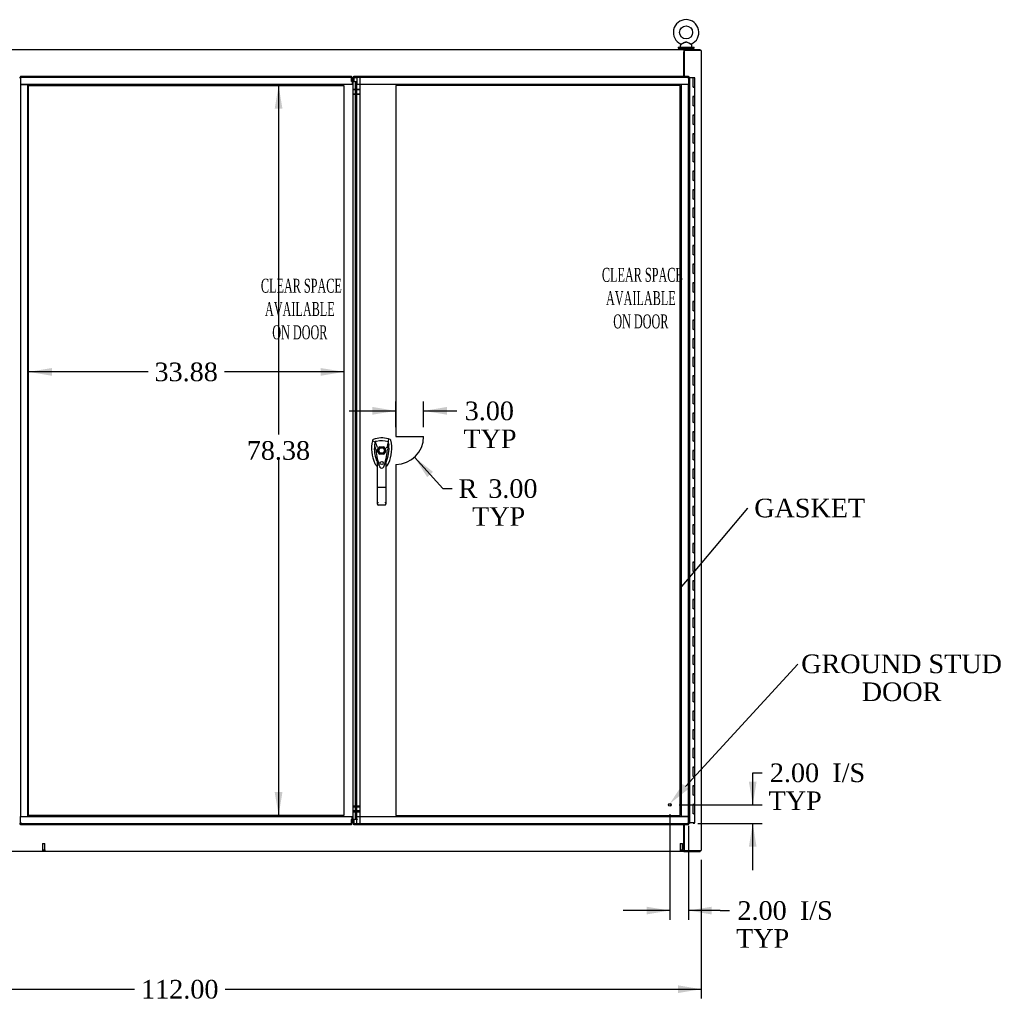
# Model space of a CAD drawing. Header units: inches. Extents: x 2 to 538, y -2 to 358.
# Tile 17 of 33: x 154 to 258, y 91 to 197. Entities that reach past the tile are written whole.
import ezdxf
from ezdxf import colors
from ezdxf.entities.mleader import LeaderData, LeaderLine
from ezdxf.enums import TextEntityAlignment as Align
from ezdxf.lldxf.tags import DXFTag
from ezdxf.math import Vec2, Vec3

# ---------------------------------------------------------------- set-up
doc = ezdxf.new("R2010")
doc.units = ezdxf.units.IN
doc.header["$MEASUREMENT"] = 0
for name, color, linetype in [('COM52825', 7, 'Continuous'), ('COM52834', 7, 'Continuous'), ('COM52847', 7, 'Continuous'), ('COM53519', 7, 'Continuous'), ('COM54578-80', 7, 'Continuous'), ('COM71126-3', 7, 'Continuous'), ('COM71128-1', 7, 'Continuous'), ('COM71129-1', 7, 'Continuous'), ('Default', 7, 'Continuous'), ('DV8_Default', 7, 'Continuous'), ('GSK11033', 7, 'Continuous'), ('HAN13064', 7, 'Continuous'), ('NTS166905', 7, 'Continuous'), ('SCS00680', 7, 'Continuous'), ('STD21878', 7, 'Continuous'), ('WAF25362', 7, 'Continuous'), ('WAM254785', 7, 'Continuous')]:
    doc.layers.add(name, color=color, linetype=linetype)
doc.styles.add('SEACAD_Times_New_Roman', font='times.ttf')
tags = doc.linetypes.add('HIDDEN2', pattern=[0.1875, 0.125, -0.0625]).pattern_tags.tags
tags[6:7] = [DXFTag(74, 4), DXFTag(75, 0), DXFTag(340, '0'), DXFTag(46, 0.0), DXFTag(50, 0.0), DXFTag(44, 0.0), DXFTag(45, 0.0)]
tags[4:5] = [DXFTag(74, 4), DXFTag(75, 0), DXFTag(340, '0'), DXFTag(46, 0.0), DXFTag(50, 0.0), DXFTag(44, 0.0), DXFTag(45, 0.0)]
doc.dimstyles.new('HAMMOND_(STH_-_540x360)', dxfattribs={"dimtxt": 2, "dimasz": 2.5, "dimexe": 1, "dimexo": 1, "dimgap": 0.5, "dimtad": 0, "dimtih": 1, "dimtoh": 1, "dimzin": 0, "dimdsep": 46, "dimtxsty": 'SEACAD_Times_New_Roman', "dimblk1": '_SE_FILLED', "dimblk2": '_SE_FILLED', "dimsah": 1, "dimcen": 1, "dimadec": 0, "dimazin": 0, "dimtfac": 0.8, "dimtofl": 0, "dimtmove": 0, "dimatfit": 3, "dimfxl": 1, "dimtolj": 1, "dimtzin": 0, "dimarcsym": 0})

# ---------------------------------------------------------------- blocks, each defined once
blk = doc.blocks.new('_SE_FILLED')
at = {"color": 0}
blk.add_line((0, 0), (-1, 0), dxfattribs=at)
blk.add_solid([(0, 0), (-1, -0.1665), (-1, 0.1665), (0, 0)], dxfattribs=at)
blk = doc.blocks.new('SE7')
at = {"layer": 'COM52825', "color": 7, "linetype": 'Continuous'}
for p, q in [((189.8, 190.26), (189.8, 190.45)), ((189.8, 190.45), (225.74, 190.45)), ((225.68, 190.27), (225.74, 190.32)), ((225.74, 190.45), (225.74, 190.37)), ((225.74, 190.33), (225.74, 190.37)), ((225.74, 190.32), (225.79, 190.32)), ((225.87, 190.32), (225.79, 190.32)), ((225.87, 190.32), (225.87, 110.2)), ((189.8, 190.26), (189.8, 189.89)), ((189.8, 189.89), (190.18, 189.89)), ((189.99, 110.78), (189.99, 189.74)), ((225.68, 190.27), (225.68, 190.26)), ((225.68, 190.26), (225.68, 190.27)), ((225.68, 190.27), (225.68, 190.27)), ((225.68, 190.26), (225.68, 190.26)), ((189.8, 110.63), (189.8, 110.26)), ((190.18, 110.63), (189.8, 110.63)), ((189.8, 110.07), (189.8, 110.26)), ((225.74, 110.07), (189.8, 110.07)), ((225.68, 110.26), (225.68, 110.26)), ((225.68, 110.26), (225.68, 110.26)), ((225.68, 110.26), (225.68, 110.26)), ((225.68, 110.26), (225.74, 110.2)), ((225.68, 110.26), (225.68, 110.26)), ((225.74, 110.2), (225.79, 110.2)), ((225.74, 110.2), (225.74, 110.15)), ((225.74, 110.07), (225.74, 110.15)), ((225.87, 110.2), (225.79, 110.2))]:
    blk.add_line(p, q, dxfattribs=at)
at = {"layer": 'COM52825', "color": 7, "linetype": 'HIDDEN2'}
for p, q in [((189.8, 190.32), (190.12, 190.32)), ((189.99, 189.74), (190.12, 189.74)), ((190.12, 110.78), (190.12, 189.74)), ((190.12, 189.24), (189.99, 189.24)), ((192.39, 150.06), (192.39, 150.46)), ((192.59, 150.66), (192.99, 150.66)), ((193.18, 150.46), (193.18, 150.06)), ((192.99, 149.87), (192.59, 149.87)), ((190.12, 111.28), (189.99, 111.28)), ((189.99, 110.78), (190.12, 110.78))]:
    blk.add_line(p, q, dxfattribs=at)
blk.add_circle((192.79, 148.92), 0.167, dxfattribs=at)
at = {"layer": 'COM52825', "color": 7, "linetype": 'Continuous'}
for centre, start, end in [((227.01, 189.61), 148.8388, 153.6607), ((225.03, 191.59), 296.3393, 301.1612), ((225.03, 108.94), 58.8388, 63.6607), ((227.01, 110.91), 206.3393, 211.1612)]:
    blk.add_arc(centre, 1.48, start, end, dxfattribs=at)
at = {"layer": 'COM52825', "color": 7, "linetype": 'HIDDEN2'}
for radius, start, end in [(0.442, 116.6472, 153.3528), (0.442, 26.6472, 63.3528), (0.443, 206.6472, 243.3528), (0.442, 296.6472, 333.3528)]:
    blk.add_arc((192.79, 150.26), radius, start, end, dxfattribs=at)
at = {"layer": 'COM52825', "color": 7, "linetype": 'Continuous'}
for points in [[(189.99, 189.74), (189.99, 189.75), (190, 189.77), (190.02, 189.79), (190.03, 189.8), (190.06, 189.83), (190.09, 189.84), (190.13, 189.87), (190.15, 189.88), (190.18, 189.89)], [(190.18, 110.63), (190.15, 110.65), (190.13, 110.66), (190.09, 110.68), (190.06, 110.7), (190.03, 110.72), (190.02, 110.73), (190, 110.76), (189.99, 110.77), (189.99, 110.78)]]:
    blk.add_open_spline(points, degree=3, knots=[0, 0, 0, 0, 0.25, 0.25, 0.5, 0.5, 0.75, 0.75, 1, 1, 1, 1], dxfattribs=at)
at = {"layer": 'COM52825', "color": 7, "linetype": 'HIDDEN2'}
for points in [[(190.12, 189.74), (190.12, 189.75), (190.12, 189.77), (190.13, 189.79), (190.13, 189.8), (190.14, 189.83), (190.15, 189.84), (190.16, 189.87), (190.17, 189.88), (190.18, 189.89)], [(190.18, 110.63), (190.17, 110.65), (190.16, 110.66), (190.15, 110.68), (190.14, 110.7), (190.13, 110.72), (190.13, 110.73), (190.12, 110.76), (190.12, 110.77), (190.12, 110.78)]]:
    blk.add_open_spline(points, degree=3, knots=[0, 0, 0, 0, 0.25, 0.25, 0.5, 0.5, 0.75, 0.75, 1, 1, 1, 1], dxfattribs=at)
at = {"layer": 'COM52834', "color": 7, "linetype": 'Continuous'}
for p, q in [((225.24, 193.2), (225.27, 193.2)), ((225.27, 192.82), (225.24, 192.82))]:
    blk.add_line(p, q, dxfattribs=at)
at = {"layer": 'COM52847', "color": 7, "linetype": 'Continuous'}
for p, q in [((153.87, 190.32), (153.94, 190.32)), ((153.99, 190.32), (153.94, 190.32)), ((153.99, 190.45), (189.56, 190.45)), ((153.99, 190.45), (153.99, 190.37)), ((153.99, 190.33), (153.99, 190.37)), ((154.05, 190.27), (153.99, 190.33)), ((189.56, 190.45), (189.56, 190.26)), ((154.05, 190.26), (154.05, 190.27)), ((154.05, 190.27), (154.05, 190.27)), ((154.05, 190.27), (154.05, 190.26)), ((154.05, 190.26), (154.05, 190.26)), ((189.56, 189.89), (189.56, 190.26)), ((189.74, 111.59), (189.74, 188.93)), ((153.87, 110.2), (153.94, 110.2)), ((153.99, 110.2), (153.94, 110.2)), ((154.05, 110.26), (153.99, 110.2)), ((153.99, 110.2), (153.99, 110.15)), ((153.99, 110.07), (153.99, 110.15)), ((189.56, 110.07), (153.99, 110.07)), ((154.05, 110.26), (154.05, 110.26)), ((154.05, 110.26), (154.05, 110.26)), ((154.05, 110.26), (154.05, 110.26)), ((154.05, 110.26), (154.05, 110.26)), ((189.56, 110.26), (189.56, 110.63)), ((189.56, 110.26), (189.56, 110.07))]:
    blk.add_line(p, q, dxfattribs=at)
for centre, start, end in [((154.71, 191.59), 238.8388, 243.6607), ((152.73, 189.61), 26.3393, 31.1612), ((154.71, 108.94), 116.3393, 121.1612), ((152.73, 110.91), 328.8388, 333.6607)]:
    blk.add_arc(centre, 1.48, start, end, dxfattribs=at)
for points in [[(189.74, 189.74), (189.74, 189.75), (189.74, 189.77), (189.72, 189.79), (189.71, 189.8), (189.67, 189.83), (189.65, 189.84), (189.61, 189.87), (189.58, 189.88), (189.56, 189.89)], [(189.56, 110.63), (189.58, 110.65), (189.61, 110.66), (189.65, 110.68), (189.67, 110.7), (189.71, 110.72), (189.72, 110.73), (189.74, 110.76), (189.74, 110.77), (189.74, 110.78)]]:
    blk.add_open_spline(points, degree=3, knots=[0, 0, 0, 0, 0.25, 0.25, 0.5, 0.5, 0.75, 0.75, 1, 1, 1, 1], dxfattribs=at)
at = {"layer": 'COM53519', "color": 7, "linetype": 'Continuous'}
blk.add_line((189.74, 189.83), (189.67, 189.83), dxfattribs=at)
at = {"layer": 'COM54578-80', "color": 7, "linetype": 'Continuous'}
for p, q in [((226.26, 190.26), (225.87, 190.26)), ((226.26, 189.26), (226.26, 190.26)), ((226.44, 190.26), (226.26, 190.26)), ((226.26, 189.26), (226.32, 189.26)), ((226.44, 189.26), (226.26, 189.26)), ((226.27, 189.26), (226.27, 189.26)), ((226.44, 189.26), (226.32, 189.26)), ((226.37, 189.26), (226.37, 189.26)), ((226.44, 189.26), (226.44, 190.26)), ((226.44, 188.26), (226.44, 189.26)), ((226.44, 188.26), (226.21, 188.26)), ((226.32, 188.26), (226.26, 188.26)), ((226.26, 187.26), (226.26, 188.26)), ((226.32, 188.26), (226.44, 188.26)), ((226.44, 187.26), (226.44, 188.26)), ((226.32, 187.26), (226.26, 187.26)), ((226.32, 187.26), (226.44, 187.26)), ((226.44, 187.26), (226.32, 187.26)), ((226.44, 186.26), (226.44, 187.26)), ((226.44, 186.26), (226.21, 186.26)), ((226.32, 186.26), (226.26, 186.26)), ((226.26, 185.26), (226.26, 186.26)), ((226.32, 186.26), (226.44, 186.26)), ((226.44, 185.26), (226.44, 186.26)), ((226.32, 185.26), (226.26, 185.26)), ((226.32, 185.26), (226.44, 185.26)), ((226.44, 185.26), (226.32, 185.26)), ((226.44, 184.26), (226.44, 185.26)), ((226.44, 184.26), (226.21, 184.26)), ((226.32, 184.26), (226.26, 184.26)), ((226.26, 183.26), (226.26, 184.26)), ((226.32, 184.26), (226.44, 184.26)), ((226.44, 183.26), (226.44, 184.26)), ((226.32, 183.26), (226.26, 183.26)), ((226.32, 183.26), (226.44, 183.26)), ((226.44, 183.26), (226.32, 183.26)), ((226.44, 182.26), (226.44, 183.26)), ((226.44, 182.26), (226.21, 182.26)), ((226.32, 182.26), (226.26, 182.26)), ((226.26, 181.26), (226.26, 182.26)), ((226.32, 182.26), (226.44, 182.26)), ((226.44, 181.26), (226.44, 182.26)), ((226.32, 181.26), (226.26, 181.26)), ((226.32, 181.26), (226.44, 181.26)), ((226.44, 181.26), (226.32, 181.26)), ((226.44, 180.26), (226.44, 181.26)), ((226.44, 180.26), (226.21, 180.26)), ((226.32, 180.26), (226.26, 180.26)), ((226.26, 179.26), (226.26, 180.26)), ((226.32, 180.26), (226.44, 180.26)), ((226.44, 179.26), (226.44, 180.26)), ((226.32, 179.26), (226.26, 179.26)), ((226.32, 179.26), (226.44, 179.26)), ((226.44, 179.26), (226.32, 179.26)), ((226.44, 178.26), (226.44, 179.26)), ((226.44, 178.26), (226.21, 178.26)), ((226.32, 178.26), (226.26, 178.26)), ((226.26, 177.26), (226.26, 178.26)), ((226.32, 178.26), (226.44, 178.26)), ((226.44, 177.26), (226.44, 178.26)), ((226.32, 177.26), (226.26, 177.26)), ((226.32, 177.26), (226.44, 177.26)), ((226.44, 177.26), (226.32, 177.26)), ((226.44, 176.26), (226.44, 177.26)), ((226.44, 176.26), (226.21, 176.26)), ((226.32, 176.26), (226.26, 176.26)), ((226.26, 175.26), (226.26, 176.26)), ((226.32, 176.26), (226.44, 176.26)), ((226.44, 175.26), (226.44, 176.26)), ((226.32, 175.26), (226.26, 175.26)), ((226.32, 175.26), (226.44, 175.26)), ((226.44, 175.26), (226.32, 175.26)), ((226.44, 174.26), (226.44, 175.26)), ((226.44, 174.26), (226.21, 174.26)), ((226.32, 174.26), (226.26, 174.26)), ((226.26, 173.26), (226.26, 174.26)), ((226.32, 174.26), (226.44, 174.26)), ((226.44, 173.26), (226.44, 174.26)), ((226.32, 173.26), (226.26, 173.26)), ((226.32, 173.26), (226.44, 173.26)), ((226.44, 173.26), (226.32, 173.26)), ((226.44, 172.26), (226.44, 173.26)), ((226.44, 172.26), (226.21, 172.26)), ((226.32, 172.26), (226.26, 172.26)), ((226.26, 171.26), (226.26, 172.26)), ((226.32, 172.26), (226.44, 172.26)), ((226.44, 171.26), (226.44, 172.26)), ((226.44, 170.26), (226.21, 170.26)), ((226.32, 171.26), (226.26, 171.26)), ((226.32, 170.26), (226.26, 170.26)), ((226.26, 169.26), (226.26, 170.26)), ((226.32, 171.26), (226.44, 171.26)), ((226.44, 171.26), (226.32, 171.26)), ((226.32, 170.26), (226.44, 170.26)), ((226.44, 170.26), (226.44, 171.26)), ((226.44, 169.26), (226.44, 170.26)), ((226.32, 169.26), (226.26, 169.26)), ((226.32, 169.26), (226.44, 169.26)), ((226.44, 169.26), (226.32, 169.26)), ((226.44, 168.26), (226.44, 169.26)), ((226.44, 168.26), (226.21, 168.26)), ((226.32, 168.26), (226.26, 168.26)), ((226.26, 167.26), (226.26, 168.26)), ((226.32, 168.26), (226.44, 168.26)), ((226.44, 167.26), (226.44, 168.26)), ((226.32, 167.26), (226.26, 167.26)), ((226.32, 167.26), (226.44, 167.26)), ((226.44, 167.26), (226.32, 167.26)), ((226.44, 166.26), (226.44, 167.26)), ((226.44, 166.26), (226.21, 166.26)), ((226.32, 166.26), (226.26, 166.26)), ((226.26, 165.26), (226.26, 166.26)), ((226.32, 166.26), (226.44, 166.26)), ((226.44, 165.26), (226.44, 166.26)), ((226.32, 165.26), (226.26, 165.26)), ((226.32, 165.26), (226.44, 165.26)), ((226.44, 165.26), (226.32, 165.26)), ((226.44, 164.26), (226.44, 165.26)), ((226.44, 164.26), (226.21, 164.26)), ((226.32, 164.26), (226.26, 164.26)), ((226.26, 163.26), (226.26, 164.26)), ((226.32, 164.26), (226.44, 164.26)), ((226.44, 163.26), (226.44, 164.26)), ((226.32, 163.26), (226.26, 163.26)), ((226.32, 163.26), (226.44, 163.26)), ((226.44, 163.26), (226.32, 163.26)), ((226.44, 162.26), (226.44, 163.26)), ((226.44, 162.26), (226.21, 162.26)), ((226.32, 162.26), (226.26, 162.26)), ((226.26, 161.26), (226.26, 162.26)), ((226.32, 162.26), (226.44, 162.26)), ((226.44, 161.26), (226.44, 162.26)), ((226.32, 161.26), (226.26, 161.26)), ((226.32, 161.26), (226.44, 161.26)), ((226.44, 161.26), (226.32, 161.26)), ((226.44, 160.26), (226.44, 161.26)), ((226.44, 160.26), (226.21, 160.26)), ((226.32, 160.26), (226.26, 160.26)), ((226.26, 159.26), (226.26, 160.26)), ((226.32, 160.26), (226.44, 160.26)), ((226.44, 159.26), (226.44, 160.26)), ((226.32, 159.26), (226.26, 159.26)), ((226.32, 159.26), (226.44, 159.26)), ((226.44, 159.26), (226.32, 159.26)), ((226.44, 158.26), (226.44, 159.26)), ((226.44, 158.26), (226.21, 158.26)), ((226.32, 158.26), (226.26, 158.26)), ((226.26, 157.26), (226.26, 158.26)), ((226.32, 158.26), (226.44, 158.26)), ((226.44, 157.26), (226.44, 158.26)), ((226.32, 157.26), (226.26, 157.26)), ((226.32, 157.26), (226.44, 157.26)), ((226.44, 157.26), (226.32, 157.26)), ((226.44, 156.26), (226.44, 157.26)), ((226.44, 156.26), (226.21, 156.26)), ((226.32, 156.26), (226.26, 156.26)), ((226.26, 155.26), (226.26, 156.26)), ((226.32, 156.26), (226.44, 156.26)), ((226.44, 155.26), (226.44, 156.26)), ((226.32, 155.26), (226.26, 155.26)), ((226.32, 155.26), (226.44, 155.26)), ((226.44, 155.26), (226.32, 155.26)), ((226.44, 154.26), (226.44, 155.26)), ((226.44, 154.26), (226.21, 154.26)), ((226.32, 154.26), (226.26, 154.26)), ((226.26, 153.26), (226.26, 154.26)), ((226.32, 154.26), (226.44, 154.26)), ((226.44, 153.26), (226.44, 154.26)), ((226.44, 152.26), (226.21, 152.26)), ((226.32, 153.26), (226.26, 153.26)), ((226.32, 152.26), (226.26, 152.26)), ((226.26, 151.26), (226.26, 152.26)), ((226.32, 153.26), (226.44, 153.26)), ((226.44, 153.26), (226.32, 153.26)), ((226.32, 152.26), (226.44, 152.26)), ((226.44, 152.26), (226.44, 153.26)), ((226.44, 151.26), (226.44, 152.26)), ((226.32, 151.26), (226.26, 151.26)), ((226.32, 151.26), (226.44, 151.26)), ((226.44, 151.26), (226.32, 151.26)), ((226.44, 150.26), (226.44, 151.26)), ((226.44, 150.26), (226.21, 150.26)), ((226.32, 150.26), (226.26, 150.26)), ((226.26, 149.26), (226.26, 150.26)), ((226.32, 150.26), (226.44, 150.26)), ((226.44, 149.26), (226.44, 150.26)), ((226.32, 149.26), (226.26, 149.26)), ((226.32, 149.26), (226.44, 149.26)), ((226.44, 149.26), (226.32, 149.26)), ((226.44, 148.26), (226.44, 149.26)), ((226.44, 148.26), (226.21, 148.26)), ((226.32, 148.26), (226.26, 148.26)), ((226.26, 147.26), (226.26, 148.26)), ((226.32, 148.26), (226.44, 148.26)), ((226.44, 147.26), (226.44, 148.26)), ((226.32, 147.26), (226.26, 147.26)), ((226.32, 147.26), (226.44, 147.26)), ((226.44, 147.26), (226.32, 147.26)), ((226.44, 146.26), (226.44, 147.26)), ((226.44, 146.26), (226.21, 146.26)), ((226.32, 146.26), (226.26, 146.26)), ((226.26, 145.26), (226.26, 146.26)), ((226.32, 146.26), (226.44, 146.26)), ((226.44, 145.26), (226.44, 146.26)), ((226.32, 145.26), (226.26, 145.26)), ((226.32, 145.26), (226.44, 145.26)), ((226.44, 145.26), (226.32, 145.26)), ((226.44, 144.26), (226.44, 145.26)), ((226.44, 144.26), (226.21, 144.26)), ((226.32, 144.26), (226.26, 144.26)), ((226.26, 143.26), (226.26, 144.26)), ((226.32, 144.26), (226.44, 144.26)), ((226.44, 143.26), (226.44, 144.26)), ((226.32, 143.26), (226.26, 143.26)), ((226.32, 143.26), (226.44, 143.26)), ((226.44, 143.26), (226.32, 143.26)), ((226.44, 142.26), (226.44, 143.26)), ((226.44, 142.26), (226.21, 142.26)), ((226.32, 142.26), (226.26, 142.26)), ((226.26, 141.26), (226.26, 142.26)), ((226.32, 142.26), (226.44, 142.26)), ((226.44, 141.26), (226.44, 142.26)), ((226.32, 141.26), (226.26, 141.26)), ((226.32, 141.26), (226.44, 141.26)), ((226.44, 141.26), (226.32, 141.26)), ((226.44, 140.26), (226.44, 141.26)), ((226.44, 140.26), (226.21, 140.26)), ((226.32, 140.26), (226.26, 140.26)), ((226.26, 139.26), (226.26, 140.26)), ((226.32, 140.26), (226.44, 140.26)), ((226.44, 139.26), (226.44, 140.26)), ((226.32, 139.26), (226.26, 139.26)), ((226.32, 139.26), (226.44, 139.26)), ((226.44, 139.26), (226.32, 139.26)), ((226.44, 138.26), (226.44, 139.26)), ((226.44, 138.26), (226.21, 138.26)), ((226.32, 138.26), (226.26, 138.26)), ((226.26, 137.26), (226.26, 138.26)), ((226.32, 138.26), (226.44, 138.26)), ((226.44, 137.26), (226.44, 138.26)), ((226.32, 137.26), (226.26, 137.26)), ((226.32, 137.26), (226.44, 137.26)), ((226.44, 137.26), (226.32, 137.26)), ((226.44, 136.26), (226.44, 137.26)), ((226.44, 136.26), (226.21, 136.26)), ((226.32, 136.26), (226.26, 136.26)), ((226.26, 135.26), (226.26, 136.26)), ((226.32, 136.26), (226.44, 136.26)), ((226.44, 135.26), (226.44, 136.26)), ((226.32, 135.26), (226.26, 135.26)), ((226.32, 135.26), (226.44, 135.26)), ((226.44, 135.26), (226.32, 135.26)), ((226.44, 134.26), (226.44, 135.26)), ((226.44, 134.26), (226.21, 134.26)), ((226.32, 134.26), (226.26, 134.26)), ((226.26, 133.26), (226.26, 134.26)), ((226.32, 133.26), (226.26, 133.26)), ((226.32, 134.26), (226.44, 134.26)), ((226.32, 133.26), (226.44, 133.26)), ((226.44, 133.26), (226.32, 133.26)), ((226.44, 133.26), (226.44, 134.26)), ((226.44, 132.26), (226.44, 133.26)), ((226.44, 132.26), (226.21, 132.26)), ((226.32, 132.26), (226.26, 132.26)), ((226.26, 131.26), (226.26, 132.26)), ((226.32, 132.26), (226.44, 132.26)), ((226.44, 131.26), (226.44, 132.26)), ((226.32, 131.26), (226.26, 131.26)), ((226.32, 131.26), (226.44, 131.26)), ((226.44, 131.26), (226.32, 131.26)), ((226.44, 130.26), (226.44, 131.26)), ((226.44, 130.26), (226.21, 130.26)), ((226.32, 130.26), (226.26, 130.26)), ((226.26, 129.26), (226.26, 130.26)), ((226.32, 130.26), (226.44, 130.26)), ((226.44, 129.26), (226.44, 130.26)), ((226.32, 129.26), (226.26, 129.26)), ((226.32, 129.26), (226.44, 129.26)), ((226.44, 129.26), (226.32, 129.26)), ((226.44, 128.26), (226.44, 129.26)), ((226.44, 128.26), (226.21, 128.26)), ((226.32, 128.26), (226.26, 128.26)), ((226.26, 127.26), (226.26, 128.26)), ((226.32, 128.26), (226.44, 128.26)), ((226.44, 127.26), (226.44, 128.26)), ((226.32, 127.26), (226.26, 127.26)), ((226.32, 127.26), (226.44, 127.26)), ((226.44, 127.26), (226.32, 127.26)), ((226.44, 126.26), (226.44, 127.26)), ((226.44, 126.26), (226.21, 126.26)), ((226.32, 126.26), (226.26, 126.26)), ((226.26, 125.26), (226.26, 126.26)), ((226.32, 126.26), (226.44, 126.26)), ((226.44, 125.26), (226.44, 126.26)), ((226.32, 125.26), (226.26, 125.26)), ((226.32, 125.26), (226.44, 125.26)), ((226.44, 125.26), (226.32, 125.26)), ((226.44, 124.26), (226.44, 125.26)), ((226.44, 124.26), (226.21, 124.26)), ((226.32, 124.26), (226.26, 124.26)), ((226.26, 123.26), (226.26, 124.26)), ((226.32, 124.26), (226.44, 124.26)), ((226.44, 123.26), (226.44, 124.26)), ((226.32, 123.26), (226.26, 123.26)), ((226.32, 123.26), (226.44, 123.26)), ((226.44, 123.26), (226.32, 123.26)), ((226.44, 122.26), (226.44, 123.26)), ((226.44, 122.26), (226.21, 122.26)), ((226.32, 122.26), (226.26, 122.26)), ((226.26, 121.26), (226.26, 122.26)), ((226.32, 122.26), (226.44, 122.26)), ((226.44, 121.26), (226.44, 122.26)), ((226.32, 121.26), (226.26, 121.26)), ((226.32, 121.26), (226.44, 121.26)), ((226.44, 121.26), (226.32, 121.26)), ((226.44, 120.26), (226.44, 121.26)), ((226.44, 120.26), (226.21, 120.26)), ((226.32, 120.26), (226.26, 120.26)), ((226.26, 119.26), (226.26, 120.26)), ((226.32, 120.26), (226.44, 120.26)), ((226.44, 119.26), (226.44, 120.26)), ((226.32, 119.26), (226.26, 119.26)), ((226.32, 119.26), (226.44, 119.26)), ((226.44, 119.26), (226.32, 119.26)), ((226.44, 118.26), (226.44, 119.26)), ((226.44, 118.26), (226.21, 118.26)), ((226.32, 118.26), (226.26, 118.26)), ((226.26, 117.26), (226.26, 118.26)), ((226.32, 118.26), (226.44, 118.26)), ((226.44, 117.26), (226.44, 118.26)), ((226.32, 117.26), (226.26, 117.26)), ((226.32, 117.26), (226.44, 117.26)), ((226.44, 117.26), (226.32, 117.26)), ((226.44, 116.26), (226.44, 117.26)), ((226.44, 116.26), (226.21, 116.26)), ((226.32, 116.26), (226.26, 116.26)), ((226.26, 115.26), (226.26, 116.26)), ((226.32, 115.26), (226.26, 115.26)), ((226.32, 116.26), (226.44, 116.26)), ((226.32, 115.26), (226.44, 115.26)), ((226.44, 115.26), (226.32, 115.26)), ((226.44, 115.26), (226.44, 116.26)), ((226.44, 114.26), (226.44, 115.26)), ((226.44, 114.26), (226.21, 114.26)), ((226.32, 114.26), (226.26, 114.26)), ((226.26, 113.26), (226.26, 114.26)), ((226.32, 114.26), (226.44, 114.26)), ((226.44, 113.26), (226.44, 114.26)), ((226.32, 113.26), (226.26, 113.26)), ((226.32, 113.26), (226.44, 113.26)), ((226.44, 113.26), (226.32, 113.26)), ((226.44, 112.26), (226.44, 113.26)), ((226.44, 112.26), (226.21, 112.26)), ((226.26, 111.26), (226.26, 112.26)), ((226.32, 112.26), (226.26, 112.26)), ((226.32, 112.26), (226.44, 112.26)), ((226.44, 111.26), (226.44, 112.26)), ((226.32, 111.26), (226.26, 111.26)), ((226.32, 111.26), (226.44, 111.26)), ((226.44, 111.26), (226.32, 111.26)), ((226.44, 110.26), (226.44, 111.26)), ((226.32, 110.26), (225.87, 110.26)), ((226.26, 110.23), (226.26, 110.25)), ((226.26, 110.25), (226.31, 110.25)), ((226.31, 110.23), (226.26, 110.23)), ((226.27, 110.26), (226.27, 110.25)), ((226.34, 110.25), (226.31, 110.25)), ((226.34, 110.23), (226.31, 110.23)), ((226.32, 110.26), (226.44, 110.26)), ((226.34, 110.25), (226.39, 110.25)), ((226.39, 110.23), (226.34, 110.23)), ((226.37, 110.25), (226.37, 110.26)), ((226.39, 110.25), (226.39, 110.23))]:
    blk.add_line(p, q, dxfattribs=at)
at = {"layer": 'COM71126-3', "color": 7, "linetype": 'Continuous'}
for p, q in [((226.87, 193.2), (225.27, 193.2)), ((225.27, 193.2), (225.27, 190.45)), ((227.12, 193.2), (226.87, 193.2)), ((227.12, 193.2), (227.12, 107.32)), ((225.27, 110.07), (225.27, 107.32)), ((225.27, 107.32), (226.87, 107.32)), ((226.87, 107.32), (227.12, 107.32))]:
    blk.add_line(p, q, dxfattribs=at)
at = {"layer": 'COM71128-1', "color": 7, "linetype": 'Continuous'}
for p, q in [((116.99, 193.32), (225.24, 193.32)), ((225.24, 193.32), (225.27, 193.32)), ((225.24, 193.32), (225.24, 193.07)), ((225.24, 190.45), (225.24, 193.07)), ((225.27, 193.32), (226.99, 193.32)), ((225.27, 193.2), (225.27, 193.32)), ((226.99, 193.2), (226.99, 193.32)), ((189.74, 190.07), (189.62, 190.07)), ((189.74, 189.95), (189.62, 189.95))]:
    blk.add_line(p, q, dxfattribs=at)
at = {"layer": 'COM71129-1', "color": 7, "linetype": 'Continuous'}
for p, q in [((189.62, 110.57), (189.74, 110.57)), ((189.62, 110.45), (189.74, 110.45)), ((225.24, 107.45), (225.24, 110.07)), ((225.24, 107.2), (116.99, 107.2)), ((225.24, 107.45), (225.24, 107.2)), ((225.24, 107.32), (225.27, 107.32)), ((225.24, 107.2), (225.27, 107.2)), ((225.27, 107.32), (225.27, 107.2)), ((225.27, 107.2), (226.99, 107.2)), ((226.99, 107.32), (226.99, 107.2))]:
    blk.add_line(p, q, dxfattribs=at)
at = {"layer": 'DV8_Default', "color": 7, "linetype": 'HIDDEN2'}
for p, q in [((154.87, 189.45), (188.74, 189.45)), ((154.87, 111.07), (154.87, 189.45)), ((188.74, 189.45), (188.74, 111.07)), ((194.3, 189.45), (194.3, 151.76)), ((224.87, 189.45), (194.3, 189.45)), ((224.87, 111.07), (224.87, 189.45)), ((194.3, 151.76), (197.3, 151.76)), ((194.3, 148.76), (194.3, 111.07)), ((188.74, 111.07), (154.87, 111.07)), ((194.3, 111.07), (224.87, 111.07))]:
    blk.add_line(p, q, dxfattribs=at)
blk.add_arc((194.3, 151.76), 3, 270, 0, dxfattribs=at)
at = {"layer": 'GSK11033', "color": 7, "linetype": 'HIDDEN2'}
for p, q in [((189.56, 190.32), (153.99, 190.32)), ((153.99, 190.32), (153.99, 189.57)), ((189.8, 190.33), (190.49, 190.33)), ((225.74, 190.32), (190.12, 190.32)), ((190.12, 190.32), (190.12, 189.89)), ((190.49, 188.98), (190.49, 190.33)), ((225.74, 190.32), (225.74, 189.57)), ((153.99, 189.57), (154.74, 189.57)), ((153.99, 189.57), (153.99, 110.95)), ((189.62, 189.57), (153.99, 189.57)), ((154.74, 189.57), (154.74, 110.95)), ((189.62, 189.86), (189.62, 189.57)), ((190.12, 189.86), (190.12, 189.57)), ((225.74, 189.57), (190.12, 189.57)), ((224.99, 110.95), (224.99, 189.57)), ((225.74, 189.57), (224.99, 189.57)), ((225.74, 110.95), (225.74, 189.57)), ((189.74, 189.06), (190.49, 189.06)), ((190.49, 188.98), (189.74, 188.98)), ((189.74, 188.55), (190.49, 188.55)), ((190.49, 188.47), (189.99, 188.47)), ((190.49, 188.47), (190.49, 188.98)), ((190.49, 112.05), (190.49, 188.47)), ((189.74, 111.98), (190.49, 111.98)), ((190.49, 111.55), (189.74, 111.55)), ((189.74, 111.47), (190.49, 111.47)), ((190.49, 112.05), (189.99, 112.05)), ((190.49, 111.55), (190.49, 112.05)), ((190.49, 110.2), (190.49, 111.55)), ((153.99, 110.2), (153.99, 110.95)), ((153.99, 110.95), (189.62, 110.95)), ((153.99, 110.95), (154.74, 110.95)), ((153.99, 110.2), (189.56, 110.2)), ((189.62, 110.67), (189.62, 110.95)), ((189.8, 110.2), (190.12, 110.2)), ((190.12, 110.67), (190.12, 110.95)), ((190.12, 110.95), (225.74, 110.95)), ((190.12, 110.2), (190.12, 110.63)), ((190.12, 110.2), (225.74, 110.2)), ((225.74, 110.95), (224.99, 110.95)), ((225.74, 110.2), (225.74, 110.95))]:
    blk.add_line(p, q, dxfattribs=at)
at = {"layer": 'GSK11033', "color": 7, "linetype": 'Continuous'}
for p, q in [((153.99, 190.32), (153.99, 190.32)), ((189.62, 190.32), (189.56, 190.32)), ((189.62, 190.32), (189.62, 189.86)), ((189.74, 188.98), (189.74, 190.33)), ((189.74, 190.33), (189.8, 190.33)), ((225.74, 190.32), (225.74, 190.32)), ((225.74, 190.32), (225.74, 190.32)), ((190.12, 189.89), (190.12, 189.86)), ((189.74, 188.93), (189.74, 188.98)), ((189.99, 188.47), (189.74, 188.47)), ((189.99, 112.05), (189.74, 112.05)), ((189.74, 111.55), (189.74, 111.59)), ((189.74, 110.2), (189.74, 111.55)), ((153.99, 110.2), (153.99, 110.2)), ((153.99, 110.2), (153.99, 110.2)), ((189.56, 110.2), (189.62, 110.2)), ((189.62, 110.2), (189.62, 110.67)), ((189.74, 110.2), (189.8, 110.2)), ((190.12, 110.63), (190.12, 110.67))]:
    blk.add_line(p, q, dxfattribs=at)
at = {"layer": 'HAN13064', "color": 7, "linetype": 'Continuous'}
for p, q in [((191.81, 151.36), (191.8, 151.31)), ((191.8, 151.31), (192.08, 151.2)), ((192.08, 151.2), (192.3, 150.63)), ((193.5, 151.2), (193.33, 150.54)), ((193.69, 151.45), (193.51, 151.51)), ((192.18, 150.28), (192.18, 150.28)), ((192.3, 150.63), (192.34, 150.59)), ((193.39, 150.28), (193.39, 150.28)), ((192.33, 146.29), (192.33, 149.26)), ((193.24, 149.26), (193.24, 146.29)), ((192.53, 148.62), (192.53, 148.61)), ((193.24, 148.98), (193.27, 149.03)), ((192.33, 144.48), (192.33, 146.29)), ((193.15, 146.28), (192.42, 146.28)), ((193.24, 146.29), (193.24, 144.48)), ((193.15, 144.39), (192.42, 144.39))]:
    blk.add_line(p, q, dxfattribs=at)
for radius in [0.35, 0.3]:
    blk.add_circle((192.79, 150.26), radius, dxfattribs=at)
for centre, radius, start, end in [((195.42, 150.45), 3.72, 166.7532, 205.1027), ((192.79, 149.03), 2.58, 73.8589, 110.3492), ((195.42, 150.45), 3.42, 167.3846, 174.7018), ((192.79, 149.03), 2.28, 106.8385, 108.0343), ((192.79, 149.03), 2.28, 104.4503, 106.8385), ((192.79, 149.03), 2.28, 71.9657, 104.4503), ((190.16, 150.45), 3.42, 10.1138, 12.6154), ((195.42, 150.45), 3.42, 174.7018, 200.2077), ((199.03, 150.85), 6.87, 184.7542, 199.9908), ((192.27, 148.93), 1.35, 91.2336, 93.7696), ((186.35, 150.88), 7.07, 340.3478, 355.1696), ((190.16, 150.45), 3.42, 334.8973, 7.2824), ((206.15, 123.84), 29.63, 115.6418, 115.7539), ((193.33, 149.49), 0.791, 85.3077, 89.6394), ((190.16, 150.45), 3.42, 8.519, 10.1138), ((190.16, 150.45), 3.42, 7.2824, 8.519), ((195.42, 150.45), 3.42, 200.2077, 205.1027), ((190.8, 148.66), 1.65, 10.2772, 21.6468), ((192.73, 149.19), 0.75, 233.4788, 238.1514), ((192.73, 149.19), 0.45, 205.1027, 208.4225), ((192.79, 148.59), 0.234, 202.2802, 338.2167), ((192.85, 149.19), 0.45, 331.5775, 334.8973), ((192.85, 149.19), 0.75, 301.8486, 334.8973), ((192.42, 144.48), 0.0903, 180.0017, 181.1154), ((192.42, 144.48), 0.09, 181.1172, 270), ((193.15, 144.48), 0.09, 270, 358.8828), ((193.15, 144.48), 0.0903, 358.8846, 359.9983)]:
    blk.add_arc(centre, radius, start, end, dxfattribs=at)
for points in [[(191.89, 151.45), (191.85, 151.44), (191.82, 151.4), (191.81, 151.36)], [(193.51, 151.51), (193.5, 151.41), (193.5, 151.3), (193.5, 151.2)], [(193.77, 151.36), (193.76, 151.4), (193.73, 151.44), (193.69, 151.45)], [(192.01, 150.77), (192.07, 150.61), (192.13, 150.44), (192.18, 150.28)], [(193.55, 150.89), (193.5, 150.69), (193.45, 150.48), (193.39, 150.28)], [(192.05, 148.87), (192.1, 148.76), (192.18, 148.66), (192.28, 148.59)]]:
    blk.add_open_spline(points, degree=3, dxfattribs=at)
for points, knots in [([(193.53, 148.87), (193.71, 149.26), (193.82, 149.68), (193.9, 150.52), (193.87, 150.95), (193.77, 151.36)], [0, 0, 0, 0, 0.5, 0.5, 1, 1, 1, 1]), ([(193.15, 148.95), (193.17, 149.01), (193.19, 149.06), (193.21, 149.15), (193.22, 149.18), (193.23, 149.22), (193.23, 149.23), (193.24, 149.25), (193.24, 149.26), (193.24, 149.26), (193.24, 149.27), (193.24, 149.26)], [0, 0, 0, 0, 0.5, 0.5, 0.75, 0.75, 0.875, 0.875, 0.9375, 0.9375, 1, 1, 1, 1]), ([(192.53, 148.62), (192.51, 148.66), (192.5, 148.71), (192.46, 148.82), (192.44, 148.88), (192.42, 148.95)], [0.770336, 0.770336, 0.770336, 0.770336, 0.8588735, 0.8588735, 1, 1, 1, 1]), ([(192.42, 146.28), (192.42, 146.28), (192.41, 146.28), (192.4, 146.28), (192.4, 146.28), (192.38, 146.28), (192.38, 146.28), (192.37, 146.28), (192.36, 146.28), (192.35, 146.28), (192.35, 146.28), (192.34, 146.28), (192.34, 146.28), (192.33, 146.28), (192.33, 146.29), (192.33, 146.29)], [0, 0, 0, 0, 0.125, 0.125, 0.25, 0.25, 0.375, 0.375, 0.5, 0.5, 0.75, 0.75, 0.875, 0.875, 1, 1, 1, 1]), ([(193.24, 146.29), (193.24, 146.29), (193.24, 146.28), (193.24, 146.28), (193.24, 146.28), (193.23, 146.28), (193.23, 146.28), (193.21, 146.28), (193.21, 146.28), (193.2, 146.28), (193.19, 146.28), (193.18, 146.28), (193.18, 146.28), (193.17, 146.28), (193.16, 146.28), (193.15, 146.28)], [0, 0, 0, 0, 0.125, 0.125, 0.25, 0.25, 0.5, 0.5, 0.625, 0.625, 0.75, 0.75, 0.875, 0.875, 1, 1, 1, 1]), ([(192.33, 144.48), (192.33, 144.49), (192.34, 144.51), (192.35, 144.54), (192.35, 144.55), (192.36, 144.57), (192.36, 144.58), (192.37, 144.61), (192.38, 144.63), (192.4, 144.66), (192.4, 144.67), (192.41, 144.7), (192.42, 144.71), (192.42, 144.72)], [0, 0, 0, 0, 0.25, 0.25, 0.375, 0.375, 0.5, 0.5, 0.75, 0.75, 0.875, 0.875, 1, 1, 1, 1]), ([(193.15, 144.72), (193.16, 144.71), (193.16, 144.7), (193.17, 144.67), (193.18, 144.66), (193.19, 144.63), (193.2, 144.61), (193.22, 144.58), (193.22, 144.57), (193.23, 144.55), (193.23, 144.54), (193.24, 144.51), (193.24, 144.49), (193.24, 144.48)], [0, 0, 0, 0, 0.125, 0.125, 0.25, 0.25, 0.5, 0.5, 0.625, 0.625, 0.75, 0.75, 1, 1, 1, 1])]:
    blk.add_open_spline(points, degree=3, knots=knots, dxfattribs=at)
at = {"layer": 'NTS166905', "color": 7, "linetype": 'Continuous'}
blk.add_line((225.24, 192.28), (225.27, 192.28), dxfattribs=at)
at = {"layer": 'SCS00680', "color": 7, "linetype": 'Continuous'}
for p, q in [((224.87, 193.74), (224.87, 193.62)), ((224.95, 193.86), (224.88, 193.78)), ((226.1, 193.78), (226.04, 193.86)), ((226.12, 193.62), (226.12, 193.74)), ((225.24, 191.74), (225.27, 191.74)), ((225.24, 191.68), (225.27, 191.68))]:
    blk.add_line(p, q, dxfattribs=at)
blk.add_circle((225.49, 195.15), 0.704, dxfattribs=at)
for centre, radius, start, end in [((225.49, 195.15), 1.37, 294.0311, 246.0189), ((224.93, 193.74), 0.06, 140.3214, 180), ((224.93, 193.62), 0.06, 180, 270), ((224.92, 193.87), 0.03, 297.8916, 117.7028), ((226.06, 193.62), 0.06, 270, 0), ((226.06, 193.74), 0.06, 0, 39.6786)]:
    blk.add_arc(centre, radius, start, end, dxfattribs=at)
for points, knots in [([(224.94, 193.9), (224.94, 193.9), (224.94, 193.9), (224.94, 193.9), (224.96, 193.91), (225, 193.93)], [0.93450103, 0.93450103, 0.93450103, 0.93450103, 0.9375, 0.9375, 1, 1, 1, 1]), ([(225.01, 193.89), (224.98, 193.87), (224.95, 193.86), (224.95, 193.85), (224.95, 193.85), (224.95, 193.85)], [0, 0, 0, 0, 0.0625, 0.0625, 0.06830173, 0.06830173, 0.06830173, 0.06830173]), ([(225, 193.93), (225.04, 193.95), (225.09, 193.98), (225.2, 194.03), (225.26, 194.06), (225.35, 194.09), (225.38, 194.11), (225.44, 194.12), (225.47, 194.12), (225.57, 194.12), (225.63, 194.1), (225.75, 194.05), (225.8, 194.02), (225.91, 193.97), (225.96, 193.95), (226.03, 193.91), (226.05, 193.9), (226.05, 193.9)], [0, 0, 0, 0, 0.0625, 0.0625, 0.125, 0.125, 0.15625, 0.15625, 0.1875, 0.1875, 0.25, 0.25, 0.3125, 0.3125, 0.375, 0.375, 0.4345681, 0.4345681, 0.4345681, 0.4345681]), ([(226.04, 193.85), (226.04, 193.85), (226.02, 193.86), (225.98, 193.89), (225.96, 193.9), (225.91, 193.93), (225.89, 193.94), (225.81, 193.98), (225.75, 194.01), (225.67, 194.06), (225.64, 194.07), (225.58, 194.09), (225.54, 194.1), (225.48, 194.11), (225.45, 194.1), (225.38, 194.09), (225.35, 194.07), (225.27, 194.03), (225.21, 194), (225.1, 193.94), (225.05, 193.91), (225.01, 193.89)], [0.5685641, 0.5685641, 0.5685641, 0.5685641, 0.625, 0.625, 0.65625, 0.65625, 0.6875, 0.6875, 0.75, 0.75, 0.78125, 0.78125, 0.8125, 0.8125, 0.84375, 0.84375, 0.875, 0.875, 0.9375, 0.9375, 1, 1, 1, 1])]:
    blk.add_open_spline(points, degree=3, knots=knots, dxfattribs=at)
at = {"layer": 'STD21878', "color": 7, "linetype": 'HIDDEN2'}
for p, q in [((156.37, 108.07), (156.62, 108.07)), ((156.37, 108.07), (156.37, 107.36)), ((156.62, 107.36), (156.62, 108.07)), ((224.87, 108.07), (225.12, 108.07)), ((224.87, 108.07), (224.87, 107.36)), ((225.12, 107.36), (225.12, 108.07)), ((156.35, 107.36), (156.63, 107.36)), ((156.35, 107.36), (156.35, 107.32)), ((156.35, 107.32), (156.63, 107.32)), ((156.63, 107.32), (156.63, 107.36)), ((224.85, 107.36), (225.13, 107.36)), ((224.85, 107.36), (224.85, 107.32)), ((224.85, 107.32), (225.13, 107.32)), ((225.13, 107.32), (225.13, 107.36))]:
    blk.add_line(p, q, dxfattribs=at)
for radius in [0.141, 0.125]:
    blk.add_circle((223.74, 112.2), radius, dxfattribs=at)
at = {"layer": 'WAF25362', "color": 7, "linetype": 'Continuous'}
for p, q in [((224.62, 193.56), (226.37, 193.56)), ((224.62, 193.56), (224.62, 193.45)), ((226.37, 193.45), (226.37, 193.56)), ((224.62, 193.45), (226.37, 193.45))]:
    blk.add_line(p, q, dxfattribs=at)
at = {"layer": 'WAM254785', "color": 7, "linetype": 'Continuous'}
for p, q in [((224.74, 193.45), (224.74, 193.32)), ((226.24, 193.32), (226.24, 193.45))]:
    blk.add_line(p, q, dxfattribs=at)
at = {"layer": 'DV8_Default', "char_height": 1.5, "width": 14.8987, "attachment_point": 2}
for insert in [(220.63, 169.87), (184, 168.7)]:
    blk.add_mtext('{\\fTimes New Roman|b0||i0||c0|p34;\\C7;\\H1.5;\\W0.5776;^I}{\\fTimes New Roman|b0||i0||c0|p34;\\C7;\\H1.5;\\W0.5776;CLEAR SPACE\\P}{\\fTimes New Roman|b0||i0||c0|p34;\\C7;\\H1.5;\\W0.5776;AVAILABLE \\P}{\\fTimes New Roman|b0||i0||c0|p34;\\C7;\\H1.5;\\W0.5776;ON DOOR^I}', dxfattribs=dict(at, insert=insert))
blk = doc.blocks.new('DMBLK3386')
at = {"layer": 'Default', "linetype": 'Continuous'}
for points in [[(191.8, 154.93), (191.8, 154.1), (194.3, 154.51)], [(199.8, 154.93), (197.3, 154.51), (199.8, 154.1)]]:
    blk.add_hatch(color=7, dxfattribs=at).paths.add_polyline_path(points)
at = {"layer": 'Default', "color": 7, "linetype": 'Continuous'}
for p, q in [((194.3, 152.76), (194.3, 155.51)), ((197.3, 152.76), (197.3, 155.51)), ((189.3, 154.51), (194.3, 154.51)), ((197.3, 154.51), (199.87, 154.51)), ((199.87, 154.51), (200.87, 154.51))]:
    blk.add_line(p, q, dxfattribs=at)
at = {"layer": 'Default', "color": 7, "linetype": 'Continuous', "style": 'SEACAD_Times_New_Roman'}
for s, p in [('3.00', (201.71, 155.51)), ('TYP', (201.57, 152.51))]:
    blk.add_text(s, height=2, dxfattribs=at).set_placement(p, align=Align.TOP_LEFT)
blk = doc.blocks.new('DMBLK3387')
at = {"layer": 'Default', "linetype": 'Continuous'}
blk.add_hatch(color=7, dxfattribs=at).paths.add_polyline_path([(198.3, 147.96), (196.31, 149.53), (197.68, 147.4)])
at = {"layer": 'Default', "color": 7, "linetype": 'Continuous'}
for p, q in [((196.31, 149.53), (199.35, 146.17)), ((199.35, 146.17), (200.35, 146.17))]:
    blk.add_line(p, q, dxfattribs=at)
at = {"layer": 'Default', "color": 7, "linetype": 'Continuous', "style": 'SEACAD_Times_New_Roman'}
for s, p in [('R', (201.05, 147.17)), ('3.00', (204.24, 147.17)), ('TYP', (202.5, 144.17))]:
    blk.add_text(s, height=2, dxfattribs=at).set_placement(p, align=Align.TOP_LEFT)
blk = doc.blocks.new('DMBLK3388')
at = {"layer": 'Default', "linetype": 'Continuous'}
for points in [[(157.37, 158.28), (157.37, 159.11), (154.87, 158.7)], [(186.24, 158.28), (188.74, 158.7), (186.24, 159.11)]]:
    blk.add_hatch(color=7, dxfattribs=at).paths.add_polyline_path(points)
at = {"layer": 'Default', "color": 7, "linetype": 'Continuous'}
for p, q in [((167.69, 158.7), (154.87, 158.7)), ((188.74, 158.7), (175.92, 158.7))]:
    blk.add_line(p, q, dxfattribs=at)
at = {"layer": 'Default', "color": 7, "linetype": 'Continuous', "style": 'SEACAD_Times_New_Roman'}
blk.add_text('33.88', height=2, dxfattribs=at).set_placement((168.39, 159.7), align=Align.TOP_LEFT)
blk = doc.blocks.new('DMBLK3389')
at = {"layer": 'Default', "linetype": 'Continuous'}
for points in [[(181.3, 186.95), (182.13, 186.95), (181.72, 189.45)], [(181.3, 113.57), (181.72, 111.07), (182.13, 113.57)]]:
    blk.add_hatch(color=7, dxfattribs=at).paths.add_polyline_path(points)
at = {"layer": 'Default', "color": 7, "linetype": 'Continuous'}
for p, q in [((181.72, 189.45), (181.72, 151.96)), ((181.72, 149.26), (181.72, 111.07))]:
    blk.add_line(p, q, dxfattribs=at)
at = {"layer": 'Default', "color": 7, "linetype": 'Continuous', "style": 'SEACAD_Times_New_Roman'}
blk.add_text('78.38', height=2, dxfattribs=at).set_placement((178.3, 151.26), align=Align.TOP_LEFT)
blk = doc.blocks.new('DMBLK3402')
at = {"layer": 'Default', "linetype": 'Continuous'}
for points in [[(117.62, 92), (117.62, 92.83), (115.12, 92.41)], [(224.62, 92), (227.12, 92.41), (224.62, 92.83)]]:
    blk.add_hatch(color=7, dxfattribs=at).paths.add_polyline_path(points)
at = {"layer": 'Default', "color": 7, "linetype": 'Continuous'}
for p, q in [((115.12, 106.32), (115.12, 91.41)), ((227.12, 106.32), (227.12, 91.41)), ((115.12, 92.41), (166.25, 92.41)), ((175.99, 92.41), (227.12, 92.41))]:
    blk.add_line(p, q, dxfattribs=at)
at = {"layer": 'Default', "color": 7, "linetype": 'Continuous', "style": 'SEACAD_Times_New_Roman'}
blk.add_text('112.00', height=2, dxfattribs=at).set_placement((166.95, 93.41), align=Align.TOP_LEFT)
blk = doc.blocks.new('DMBLK3418')
at = {"layer": 'Default', "linetype": 'Continuous'}
for points in [[(233.06, 114.7), (232.23, 114.7), (232.65, 112.2)], [(233.06, 107.7), (232.65, 110.2), (232.23, 107.7)]]:
    blk.add_hatch(color=7, dxfattribs=at).paths.add_polyline_path(points)
at = {"layer": 'Default', "color": 7, "linetype": 'Continuous'}
for p, q in [((232.65, 115.65), (233.65, 115.65)), ((232.65, 112.2), (232.65, 115.65)), ((224.74, 112.2), (233.65, 112.2)), ((226.74, 110.2), (233.65, 110.2)), ((232.65, 105.2), (232.65, 110.2))]:
    blk.add_line(p, q, dxfattribs=at)
at = {"layer": 'Default', "color": 7, "linetype": 'Continuous', "style": 'SEACAD_Times_New_Roman'}
for s, p in [('2.00', (234.49, 116.65)), ('I/S', (241.2, 116.65)), ('TYP', (234.35, 113.65))]:
    blk.add_text(s, height=2, dxfattribs=at).set_placement(p, align=Align.TOP_LEFT)
blk = doc.blocks.new('DMBLK3419')
at = {"layer": 'Default', "linetype": 'Continuous'}
for points in [[(221.24, 100.44), (223.74, 100.86), (221.24, 101.27)], [(228.24, 100.44), (228.24, 101.27), (225.74, 100.86)]]:
    blk.add_hatch(color=7, dxfattribs=at).paths.add_polyline_path(points)
at = {"layer": 'Default', "color": 7, "linetype": 'Continuous'}
for p, q in [((223.74, 111.2), (223.74, 99.86)), ((225.74, 109.95), (225.74, 99.86)), ((223.74, 100.86), (218.74, 100.86)), ((229.16, 100.86), (225.74, 100.86)), ((229.16, 100.86), (230.16, 100.86))]:
    blk.add_line(p, q, dxfattribs=at)
at = {"layer": 'Default', "color": 7, "linetype": 'Continuous', "style": 'SEACAD_Times_New_Roman'}
for s, p in [('2.00', (231.01, 101.86)), ('I/S', (237.71, 101.86)), ('TYP', (230.86, 98.86))]:
    blk.add_text(s, height=2, dxfattribs=at).set_placement(p, align=Align.TOP_LEFT)

msp = doc.modelspace()

# ---------------------------------------------------------------- block references
at = {"layer": 'Default'}
msp.add_blockref('SE7', (0, 0), dxfattribs=at)

# ---------------------------------------------------------------- dimensions: what is measured, and where the dimension line sits
at = {"layer": 'Default', "color": 7, "linetype": 'Continuous'}
for base, p1, p2, angle, picture, middle in [((188.743221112, 158.695969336), (188.743221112, 189.449957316), (154.868221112, 189.449957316), 180, 'DMBLK3388', (171.805721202, 158.695969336)), ((181.715431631, 189.449957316), (188.743221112, 189.449957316), (188.743221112, 111.074957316), 270, 'DMBLK3389', (181.715431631, 150.26245652)), ((115.118, 92.415), (115.118, 107.325), (227.118, 107.325), 0, 'DMBLK3402', (171.118, 92.415))]:
    dim = msp.add_linear_dim(base=base, p1=p1, p2=p2, angle=angle, text='\\A1;<>', dimstyle='HAMMOND_(STH_-_540x360)', dxfattribs=at)
    dim.commit()
    dim.dimension.update_dxf_attribs({"geometry": picture, "text_midpoint": middle, "dimtype": 161})
for base, p1, p2, angle, text, picture, middle, dimtype in [((194.303, 154.512), (194.303, 151.762), (197.303, 151.762), 0, '\\A1;<>\\PTYP', 'DMBLK3386', (200.872, 154.512), 161), ((232.648, 112.2), (225.743, 110.2), (223.743, 112.2), 90, '\\A1;<> I/S\\PTYP', 'DMBLK3418', (233.648, 115.651), 160)]:
    dim = msp.add_linear_dim(base=base, p1=p1, p2=p2, angle=angle, text=text, dimstyle='HAMMOND_(STH_-_540x360)', override={"dimtmove": 1}, dxfattribs=at)
    dim.commit()
    dim.dimension.update_dxf_attribs({"geometry": picture, "text_midpoint": middle, "dimtype": dimtype})
dim = msp.add_radius_dim(center=(194.303, 151.762), mpoint=(196.312, 149.535), text='\\A1;<>\\PTYP', dimstyle='HAMMOND_(STH_-_540x360)', dxfattribs=at)
dim.commit()
dim.dimension.update_dxf_attribs({"geometry": 'DMBLK3387', "text_midpoint": (200.347, 146.17), "dimtype": 164})
dim = msp.add_linear_dim(base=(223.743, 100.858), p1=(225.743, 110.95), p2=(223.743, 112.2), text='\\A1;<> I/S\\PTYP', dimstyle='HAMMOND_(STH_-_540x360)', override={"dimtmove": 1}, dxfattribs=at)
dim.commit()
dim.dimension.update_dxf_attribs({"geometry": 'DMBLK3419', "text_midpoint": (230.165, 100.858), "dimtype": 160})

# ---------------------------------------------------------------- leaders
ml = msp.add_multileader_mtext('Standard', dxfattribs=at)
ml.set_content('{\\pxsm0.9;\\fTimes New Roman|b0||i0||c0|p34;\\W1.;GASKET\\P}', color=7)
ml.set_leader_properties()
ml.set_arrow_properties(name='_SE_FILLED')
ml.build(insert=Vec2(0, 0))
ml.multileader.update_dxf_attribs({"dogleg_length": 0, "arrow_head_size": 2.5})
ctx = ml.context
ctx.base_point, ctx.char_height, ctx.arrow_head_size, ctx.landing_gap_size = Vec3(232.719, 143.147), 2, 2.5, 0.7
notes = []
notes.append((ctx, [(0, (1, 1, 0), (232.109, 144.057), (1, 0), 0, [(0, [(224.868, 135.428)], 0, [])])]))
ctx.mtext.insert = Vec3(232.809, 145.079)
ml = msp.add_multileader_mtext('Standard', dxfattribs=at)
ml.set_content('{\\pxsm0.9;\\fTimes New Roman|b0||i0||c0|p34;\\W1.;GROUND STUD\\PDOOR\\P}', color=7)
ml.set_leader_properties()
ml.build(insert=Vec2(0, 0))
ml.multileader.update_dxf_attribs({"dogleg_length": 0, "arrow_head_size": 2.5})
ctx = ml.context
ctx.base_point, ctx.char_height, ctx.arrow_head_size, ctx.landing_gap_size = Vec3(238.105, 126.418), 2, 2.5, 0.7
ctx.text_align_type = 1
notes.append((ctx, [(0, (1, 1, 0), (237.495, 127.328), (1, 0), 0, [(0, [(223.743, 112.34)], 0, [])])]))
ctx.mtext.insert, ctx.mtext.alignment = Vec3(248.635, 128.35), 2
for ctx, leaders in notes:
    for number, flags, end, landing, length, lines in leaders:
        leader = LeaderData()
        leader.index, (leader.has_last_leader_line, leader.has_dogleg_vector, leader.attachment_direction) = number, flags
        leader.last_leader_point, leader.dogleg_vector, leader.dogleg_length = Vec3(end), Vec3(landing), length
        for number, points, colour, breaks in lines:
            line = LeaderLine()
            line.index, line.vertices, line.color, line.breaks = number, Vec3.list(points), colors.encode_raw_color(colour), breaks
            leader.lines.append(line)
        ctx.leaders.append(leader)

doc.saveas('drawing.dxf')
